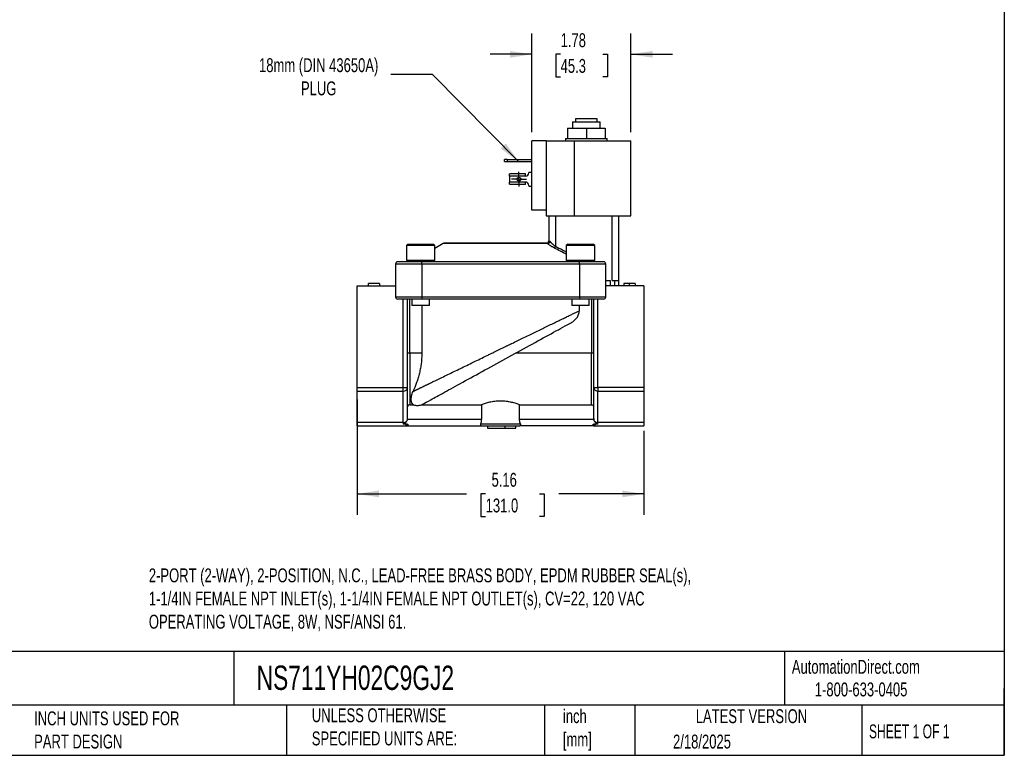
# Model space of a CAD drawing. Header units: inches. Extents: x 0.7 to 32.2, y 0.7 to 24.8.
# Tile 3 of 4: x 14.5 to 32.2, y 0.7 to 14. Entities that reach past the tile are written whole.
import ezdxf

# ---------------------------------------------------------------- set-up
doc = ezdxf.new("R2010")
doc.units = ezdxf.units.IN
doc.header["$LTSCALE"] = 3
doc.header["$MEASUREMENT"] = 0
doc.linetypes.add('SLD-Center', pattern=[0.75, 0.6, -0.05, 0.05, -0.05])
doc.linetypes.add('SLD-Solid', pattern=[0])
doc.layers.add('CENTER', color=40, linetype='SLD-Center')
doc.layers.add('DIMENSIONS', color=140, linetype='SLD-Solid', lineweight=25)
doc.layers.add('TEXT', color=140, linetype='SLD-Solid', lineweight=25)
doc.styles.add('SLDTEXTSTYLE0', font='TXT', dxfattribs={"width": 0.7})
doc.styles.add('SLDTEXTSTYLE1', font='TXT', dxfattribs={"width": 0.65})
doc.dimstyles.new('SLDDIMSTYLE0', dxfattribs={"dimtxt": 0.254883, "dimasz": 0.39, "dimexe": 0, "dimexo": 0.0625, "dimgap": 0.063721, "dimtad": 0, "dimtih": 1, "dimtoh": 1, "dimrnd": 1e-09, "dimzin": 12, "dimdsep": 46, "dimtxsty": 'SLDTEXTSTYLE0', "dimsah": 1, "dimcen": 0.09, "dimadec": 0, "dimazin": 3, "dimtfac": 1, "dimtofl": 0, "dimtmove": 0, "dimatfit": 3, "dimfxl": 0, "dimfrac": 2, "dimtolj": 1, "dimtzin": 12, "dimarcsym": 0})
doc.dimstyles.new('SLDDIMSTYLE2', dxfattribs={"dimtxt": 0.254883, "dimasz": 0.39, "dimexe": 0, "dimexo": 0.0625, "dimgap": 0.063721, "dimtad": 0, "dimtih": 1, "dimtoh": 1, "dimrnd": 1e-09, "dimzin": 12, "dimdsep": 46, "dimtxsty": 'SLDTEXTSTYLE0', "dimsah": 1, "dimcen": 0.09, "dimadec": 0, "dimazin": 3, "dimtfac": 1, "dimtmove": 0, "dimatfit": 0, "dimfxl": 0, "dimfrac": 2, "dimtolj": 1, "dimtzin": 12, "dimarcsym": 0})
doc.dimstyles.new('SLDDIMSTYLE3', dxfattribs={"dimtxt": 0.18, "dimasz": 0.39, "dimexe": 0, "dimexo": 0.0625, "dimgap": 0, "dimtad": 0, "dimtih": 1, "dimtoh": 1, "dimdec": 0, "dimrnd": 1e-09, "dimzin": 0, "dimdsep": 46, "dimtxsty": 'Standard', "dimsah": 1, "dimcen": 0.09, "dimadec": 0, "dimazin": 0, "dimtfac": 0.39, "dimtdec": 0, "dimtofl": 0, "dimtmove": 0, "dimatfit": 3, "dimfxl": 0, "dimfrac": 2, "dimtolj": 1, "dimtzin": 0, "dimarcsym": 0})

# ---------------------------------------------------------------- blocks, each defined once
blk = doc.blocks.new('_D_5')
at = {"layer": 'DIMENSIONS'}
for p, q in [((20.613, 7.146), (20.613, 5.074)), ((25.77, 6.582), (25.77, 5.074)), ((20.613, 5.449), (22.578, 5.449)), ((22.923, 5.449), (22.838, 5.449)), ((22.838, 5.449), (22.838, 5.044)), ((23.893, 5.449), (23.978, 5.449)), ((23.978, 5.449), (23.978, 5.044)), ((25.77, 5.449), (24.238, 5.449)), ((22.838, 5.044), (22.923, 5.044)), ((23.978, 5.044), (23.893, 5.044))]:
    blk.add_line(p, q, dxfattribs=at)
for points in [[(20.613, 5.449), (21.003, 5.389), (21.003, 5.509)], [(25.77, 5.449), (25.38, 5.509), (25.38, 5.389)]]:
    blk.add_solid(points, dxfattribs=at)
at = {"layer": 'DIMENSIONS', "char_height": 0.25, "attachment_point": 1, "style": 'SLDTEXTSTYLE0'}
for s, insert in [('5.16', (23.029, 5.828)), ('131.0', (22.923, 5.366))]:
    blk.add_mtext(s, dxfattribs=dict(at, insert=insert))
blk = doc.blocks.new('_D_6')
at = {"layer": 'DIMENSIONS'}
for p, q in [((23.752, 11.949), (23.752, 13.726)), ((25.534, 11.949), (25.534, 13.726)), ((23.752, 13.351), (23.002, 13.351)), ((24.271, 13.351), (24.185, 13.351)), ((24.185, 13.351), (24.185, 12.945)), ((25.028, 13.351), (25.114, 13.351)), ((25.114, 13.351), (25.114, 12.945)), ((25.534, 13.351), (26.284, 13.351)), ((24.185, 12.945), (24.271, 12.945)), ((25.114, 12.945), (25.028, 12.945))]:
    blk.add_line(p, q, dxfattribs=at)
for points in [[(23.752, 13.351), (23.362, 13.411), (23.362, 13.291)], [(25.534, 13.351), (25.924, 13.291), (25.924, 13.411)]]:
    blk.add_solid(points, dxfattribs=at)
at = {"layer": 'DIMENSIONS', "char_height": 0.25, "attachment_point": 1, "style": 'SLDTEXTSTYLE0'}
for s, insert in [('1.78', (24.271, 13.73)), ('45.3', (24.271, 13.268))]:
    blk.add_mtext(s, dxfattribs=dict(at, insert=insert))
blk = doc.blocks.new('SW_CENTERMARKSYMBOL_2')
at = {"layer": 'CENTER', "color": 0}
for p, q in [((-0.1, 0), (-0.1335, 0)), ((0, 0), (-0.1, 0)), ((0, 0.1), (0, 0.1335)), ((0, 0), (0, 0.1)), ((0, 0), (0, -0.1)), ((0, 0), (0.1, 0)), ((0.1, 0), (0.1335, 0)), ((0, -0.1), (0, -0.1335))]:
    blk.add_line(p, q, dxfattribs=at)

msp = doc.modelspace()

# ---------------------------------------------------------------- linework, layer by layer
for p, q in [((24.485, 12.136), (24.485, 12.022)), ((24.485, 12.136), (24.734, 12.136)), ((24.546, 12.136), (24.546, 12.196)), ((24.546, 12.196), (24.922, 12.196)), ((24.734, 12.136), (24.983, 12.136)), ((24.922, 12.196), (24.922, 12.136)), ((24.983, 12.022), (24.983, 12.136)), ((24.394, 12.022), (24.394, 11.836)), ((24.394, 12.022), (24.734, 12.022)), ((24.734, 12.022), (24.734, 11.836)), ((24.734, 12.022), (25.075, 12.022)), ((25.075, 12.022), (25.075, 11.836)), ((23.752, 10.549), (23.752, 11.799)), ((24.012, 11.799), (23.752, 11.799)), ((24.012, 11.799), (24.012, 10.549)), ((24.012, 11.799), (24.513, 11.799)), ((24.361, 11.836), (24.361, 11.799)), ((24.361, 11.836), (24.394, 11.836)), ((24.394, 11.836), (24.432, 11.836)), ((24.432, 11.836), (24.696, 11.836)), ((24.513, 11.799), (24.513, 10.449)), ((24.513, 11.799), (25.534, 11.799)), ((24.696, 11.836), (24.734, 11.836)), ((24.734, 11.836), (24.772, 11.836)), ((24.772, 11.836), (25.036, 11.836)), ((25.036, 11.836), (25.075, 11.836)), ((25.075, 11.836), (25.107, 11.836)), ((25.107, 11.799), (25.107, 11.836)), ((25.534, 10.449), (25.534, 11.799)), ((23.261, 11.426), (23.261, 11.458)), ((23.311, 11.458), (23.261, 11.458)), ((23.261, 11.426), (23.311, 11.426)), ((23.311, 11.458), (23.752, 11.458)), ((23.311, 11.458), (23.311, 11.426)), ((23.311, 11.426), (23.752, 11.426)), ((23.352, 11.162), (23.352, 11.2)), ((23.638, 11.162), (23.352, 11.162)), ((23.352, 11.162), (23.352, 11.055)), ((23.638, 11.203), (23.36, 11.203)), ((23.638, 11.162), (23.638, 11.203)), ((23.698, 11.233), (23.698, 11.222)), ((23.698, 11.233), (23.752, 11.233)), ((23.352, 11.016), (23.352, 11.055)), ((23.638, 11.055), (23.352, 11.055)), ((23.638, 11.014), (23.36, 11.014)), ((23.638, 11.014), (23.638, 11.055)), ((23.698, 10.995), (23.698, 10.983)), ((23.698, 10.983), (23.752, 10.983)), ((24.012, 10.549), (23.752, 10.549)), ((24.012, 10.549), (24.012, 10.449)), ((24.012, 10.449), (24.513, 10.449)), ((24.057, 10.449), (24.057, 9.996)), ((24.176, 10.449), (24.176, 9.902)), ((24.513, 10.449), (25.234, 10.449)), ((25.199, 9.288), (25.199, 10.449)), ((25.234, 10.449), (25.308, 10.449)), ((25.308, 10.449), (25.534, 10.449)), ((25.317, 9.288), (25.317, 10.449)), ((21.524, 9.937), (21.498, 9.912)), ((21.524, 9.937), (21.985, 9.937)), ((22.01, 9.912), (21.985, 9.937)), ((22.158, 9.951), (22.01, 9.861)), ((24.035, 9.951), (22.158, 9.951)), ((23.191, 9.957), (22.179, 9.957)), ((24.057, 9.996), (24.066, 9.996)), ((24.398, 9.937), (24.372, 9.912)), ((24.398, 9.937), (24.859, 9.937)), ((24.884, 9.912), (24.859, 9.937)), ((21.498, 9.912), (21.498, 9.648)), ((22.01, 9.912), (21.498, 9.912)), ((22.01, 9.648), (22.01, 9.912)), ((24.176, 9.902), (24.159, 9.868)), ((24.372, 9.912), (24.372, 9.648)), ((24.884, 9.912), (24.372, 9.912)), ((24.884, 9.648), (24.884, 9.912)), ((21.302, 9.583), (21.302, 8.992)), ((21.302, 9.583), (21.774, 9.583)), ((21.774, 9.622), (21.341, 9.622)), ((21.498, 9.648), (21.524, 9.622)), ((21.498, 9.648), (22.01, 9.648)), ((24.609, 9.622), (21.774, 9.622)), ((21.774, 9.583), (21.774, 9.622)), ((21.774, 9.583), (24.609, 9.583)), ((21.774, 9.583), (21.774, 8.992)), ((21.985, 9.622), (22.01, 9.648)), ((21.99, 9.628), (24.392, 9.628)), ((24.372, 9.648), (24.398, 9.622)), ((24.372, 9.648), (24.884, 9.648)), ((24.609, 9.583), (24.609, 9.622)), ((25.042, 9.622), (24.609, 9.622)), ((24.609, 9.583), (25.081, 9.583)), ((24.609, 9.583), (24.609, 8.992)), ((24.859, 9.622), (24.884, 9.648)), ((25.081, 9.583), (25.081, 8.992)), ((20.815, 9.189), (20.815, 9.229)), ((21.012, 9.229), (20.815, 9.229)), ((21.012, 9.229), (21.012, 9.189)), ((25.081, 9.288), (25.16, 9.288)), ((25.16, 9.288), (25.16, 9.189)), ((25.199, 9.288), (25.239, 9.288)), ((25.239, 9.288), (25.239, 9.189)), ((25.239, 9.288), (25.317, 9.288)), ((25.317, 9.189), (25.317, 9.288)), ((25.408, 9.229), (25.408, 9.189)), ((25.508, 9.189), (25.508, 9.229)), ((25.609, 9.229), (25.609, 9.189)), ((20.613, 7.362), (20.613, 9.189)), ((20.613, 9.189), (21.302, 9.189)), ((25.77, 9.189), (25.081, 9.189)), ((25.77, 9.189), (25.77, 7.362)), ((21.302, 8.992), (21.774, 8.992)), ((21.341, 8.953), (21.774, 8.953)), ((21.439, 7.362), (21.439, 8.953)), ((21.518, 7.362), (21.518, 8.953)), ((21.557, 7.977), (21.557, 8.953)), ((21.597, 8.953), (21.597, 8.835)), ((21.774, 8.992), (24.609, 8.992)), ((21.774, 8.992), (21.774, 8.953)), ((21.774, 8.953), (24.609, 8.953)), ((21.912, 8.835), (21.912, 8.953)), ((24.471, 8.953), (24.471, 8.835)), ((24.609, 8.992), (25.081, 8.992)), ((24.609, 8.992), (24.609, 8.953)), ((24.609, 8.953), (25.042, 8.953)), ((24.786, 8.835), (24.786, 8.953)), ((24.825, 8.953), (24.825, 7.977)), ((24.865, 8.953), (24.865, 7.362)), ((24.943, 7.362), (24.943, 8.953)), ((21.912, 8.835), (21.597, 8.835)), ((21.775, 8.835), (21.775, 7.977)), ((24.786, 8.835), (24.471, 8.835)), ((24.608, 8.743), (24.608, 8.835)), ((21.557, 7.977), (21.518, 7.977)), ((21.557, 7.977), (21.557, 7.052)), ((21.775, 7.977), (21.557, 7.977)), ((24.825, 7.977), (23.457, 7.977)), ((24.865, 7.977), (24.825, 7.977)), ((24.825, 7.052), (24.825, 7.977)), ((20.613, 7.362), (21.439, 7.362)), ((20.613, 7.296), (20.613, 7.362)), ((20.613, 7.296), (21.439, 7.296)), ((20.613, 6.732), (20.613, 7.296)), ((21.439, 7.362), (21.518, 7.362)), ((21.439, 7.296), (21.439, 7.362)), ((21.439, 6.732), (21.439, 7.296)), ((21.518, 6.815), (21.518, 7.362)), ((24.865, 7.362), (24.943, 7.362)), ((24.865, 7.362), (24.865, 6.815)), ((24.943, 7.362), (24.943, 7.296)), ((25.77, 7.362), (24.943, 7.362)), ((24.943, 7.296), (25.77, 7.296)), ((24.943, 6.732), (24.943, 7.296)), ((25.77, 7.362), (25.77, 7.296)), ((25.77, 7.296), (25.77, 6.732)), ((21.557, 7.052), (21.623, 7.052)), ((21.77, 7.052), (22.85, 7.052)), ((22.85, 7.052), (22.85, 6.788)), ((23.532, 7.052), (24.825, 7.052)), ((23.532, 6.788), (23.532, 7.052)), ((21.439, 6.732), (20.613, 6.732)), ((20.613, 6.67), (20.613, 6.732)), ((21.439, 6.732), (21.439, 6.705)), ((22.85, 6.788), (21.515, 6.788)), ((24.868, 6.788), (23.532, 6.788)), ((25.77, 6.732), (24.943, 6.732)), ((24.943, 6.705), (24.943, 6.732)), ((25.77, 6.732), (25.77, 6.67)), ((20.613, 6.67), (21.519, 6.67)), ((21.512, 6.705), (21.439, 6.705)), ((21.522, 6.671), (21.522, 6.671)), ((21.522, 6.671), (21.522, 6.671)), ((21.526, 6.701), (21.526, 6.67)), ((21.526, 6.67), (22.846, 6.67)), ((22.835, 6.709), (23.548, 6.709)), ((22.846, 6.67), (23.537, 6.67)), ((22.955, 6.67), (22.955, 6.63)), ((22.955, 6.63), (23.27, 6.63)), ((23.27, 6.67), (23.27, 6.63)), ((23.27, 6.63), (23.467, 6.63)), ((23.467, 6.63), (23.467, 6.67)), ((24.857, 6.67), (23.537, 6.67)), ((24.857, 6.67), (24.857, 6.701)), ((24.861, 6.671), (24.861, 6.671)), ((24.861, 6.671), (24.861, 6.671)), ((24.864, 6.67), (25.77, 6.67)), ((24.943, 6.705), (24.87, 6.705))]:
    msp.add_line(p, q)
msp.add_circle((23.522, 11.108), 0.0335)
for centre, radius, start, end in [((23.638, 11.222), 0.06, 270, 0), ((23.638, 10.995), 0.06, 0, 90), ((22.179, 9.918), 0.0394, 90, 121.2637), ((24.018, 9.996), 0.0394, 270, 0), ((24.027, 9.995), 0.0381, 272.1031, 1.959), ((24.036, 10), 0.0486, 268.2313, 342.1153), ((21.341, 9.583), 0.0394, 90, 180), ((25.042, 9.583), 0.0394, 0, 90), ((21.341, 8.992), 0.0394, 180, 270), ((25.042, 8.992), 0.0394, 270, 0), ((21.445, 7.369), 0.0733, 265.4655, 354.5999), ((24.937, 7.369), 0.0733, 185.4001, 274.5345), ((21.441, 6.816), 0.0833, 268.6902, 320.2966), ((24.941, 6.816), 0.0833, 219.7034, 271.3098), ((21.503, 6.64), 0.0357, 58.0457, 93.2117), ((21.503, 6.64), 0.0357, 58.2099, 93.198), ((21.526, 6.677), 0.00787, 237.9089, 270), ((24.857, 6.677), 0.00787, 270, 302.0903), ((24.88, 6.64), 0.0357, 86.7883, 121.9545), ((24.88, 6.64), 0.0357, 86.802, 121.7901)]:
    msp.add_arc(centre, radius, start, end)
for points in [[(23.352, 11.2), (23.354, 11.202), (23.357, 11.203), (23.36, 11.203)], [(23.36, 11.014), (23.357, 11.014), (23.354, 11.015), (23.352, 11.016)], [(21.77, 7.052), (21.781, 7.057), (21.792, 7.062), (21.803, 7.069)], [(21.515, 6.788), (21.512, 6.779), (21.509, 6.771), (21.505, 6.763)], [(21.515, 6.788), (21.517, 6.797), (21.518, 6.806), (21.518, 6.815)], [(24.865, 6.815), (24.865, 6.806), (24.866, 6.797), (24.868, 6.788)], [(24.877, 6.763), (24.874, 6.771), (24.87, 6.779), (24.868, 6.788)], [(21.501, 6.676), (21.501, 6.676), (21.501, 6.676), (21.501, 6.676)], [(24.882, 6.676), (24.882, 6.676), (24.882, 6.676), (24.882, 6.676)]]:
    msp.add_open_spline(points, degree=3)
for points, knots in [([(24.029, 9.957), (23.984, 9.957), (23.931, 9.957), (23.808, 9.957), (23.739, 9.957), (23.591, 9.957), (23.512, 9.957), (23.352, 9.957), (23.27, 9.957), (23.191, 9.957)], [0, 0, 0, 0, 0.25, 0.25, 0.5, 0.5, 0.75, 0.75, 1, 1, 1, 1]), ([(24.035, 9.951), (24.034, 9.952), (24.033, 9.953), (24.032, 9.954), (24.031, 9.955), (24.031, 9.956), (24.03, 9.956), (24.029, 9.957), (24.029, 9.957), (24.029, 9.957), (24.029, 9.957)], [0, 0, 0, 0, 0.113375, 0.229147, 0.347835, 0.469911, 0.595803, 0.725894, 0.860525, 1, 1, 1, 1]), ([(24.159, 9.868), (24.146, 9.874), (24.134, 9.881), (24.117, 9.891), (24.111, 9.895), (24.103, 9.9), (24.1, 9.901), (24.095, 9.905), (24.092, 9.907), (24.084, 9.912), (24.079, 9.916), (24.071, 9.921), (24.068, 9.924), (24.064, 9.926), (24.062, 9.928), (24.061, 9.929), (24.05, 9.937), (24.042, 9.944), (24.035, 9.951)], [0, 0, 0, 0, 0.25, 0.25, 0.375, 0.375, 0.4375, 0.4375, 0.5, 0.5, 0.625, 0.625, 0.6875, 0.71875, 0.71875, 0.75, 0.75, 1, 1, 1, 1]), ([(24.066, 9.996), (24.066, 9.996), (24.067, 9.996), (24.069, 9.996), (24.071, 9.995), (24.073, 9.993), (24.076, 9.992), (24.078, 9.99), (24.08, 9.988), (24.082, 9.986), (24.082, 9.985)], [0, 0, 0, 0, 0.130148, 0.257125, 0.381741, 0.504848, 0.627333, 0.750095, 0.874028, 1, 1, 1, 1]), ([(24.082, 9.985), (24.084, 9.983), (24.086, 9.98), (24.09, 9.975), (24.095, 9.97), (24.104, 9.961), (24.113, 9.952), (24.125, 9.94), (24.137, 9.931), (24.15, 9.92), (24.163, 9.91), (24.172, 9.905), (24.176, 9.902)], [0, 0, 0, 0, 0.052034, 0.111239, 0.177617, 0.251167, 0.422941, 0.501144, 0.644993, 0.776055, 0.894371, 1, 1, 1, 1]), ([(24.372, 9.757), (24.338, 9.775), (24.267, 9.813), (24.195, 9.85), (24.159, 9.868)], [0, 0, 0, 0, 0.488932, 1, 1, 1, 1]), ([(24.176, 9.902), (24.219, 9.88), (24.285, 9.846), (24.35, 9.812), (24.372, 9.8)], [0, 0, 0, 0, 0.657621, 1, 1, 1, 1]), ([(25.508, 9.229), (25.503, 9.229), (25.495, 9.229), (25.483, 9.229), (25.472, 9.229), (25.462, 9.229), (25.453, 9.229), (25.444, 9.229), (25.437, 9.229), (25.431, 9.229), (25.425, 9.229), (25.421, 9.229), (25.417, 9.229), (25.413, 9.229), (25.411, 9.229), (25.409, 9.229), (25.408, 9.229), (25.408, 9.229), (25.408, 9.229)], [0, 0, 0, 0, 0.000331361, 0.000638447, 0.000922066, 0.001184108, 0.001423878, 0.001645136, 0.001849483, 0.00203807, 0.002217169, 0.002388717, 0.002557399, 0.002723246, 0.002890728, 0.003062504, 0.003239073, 0.003424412, 0.003424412, 0.003424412, 0.003424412]), ([(25.609, 9.229), (25.609, 9.229), (25.609, 9.229), (25.608, 9.229), (25.606, 9.229), (25.603, 9.229), (25.6, 9.229), (25.596, 9.229), (25.591, 9.229), (25.585, 9.229), (25.579, 9.229), (25.572, 9.229), (25.563, 9.229), (25.554, 9.229), (25.544, 9.229), (25.533, 9.229), (25.521, 9.229), (25.512, 9.229), (25.508, 9.229)], [0, 0, 0, 0, 0.000185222, 0.000361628, 0.000533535, 0.000701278, 0.000868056, 0.001038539, 0.001212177, 0.001393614, 0.001584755, 0.001790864, 0.002013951, 0.002256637, 0.002519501, 0.002803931, 0.003111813, 0.003442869, 0.003442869, 0.003442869, 0.003442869]), ([(23.191, 8.055), (23.2, 8.06), (23.217, 8.068), (23.242, 8.08), (23.266, 8.092), (23.289, 8.103), (23.31, 8.113), (23.329, 8.122), (23.347, 8.131), (23.364, 8.139), (23.38, 8.147), (23.426, 8.169), (23.499, 8.205), (23.603, 8.255), (23.702, 8.303), (23.803, 8.352), (23.9, 8.399), (23.997, 8.446), (24.09, 8.492), (24.18, 8.535), (24.263, 8.576), (24.327, 8.607), (24.375, 8.63), (24.408, 8.646), (24.44, 8.662), (24.471, 8.677), (24.501, 8.691), (24.529, 8.705), (24.557, 8.718), (24.583, 8.731), (24.6, 8.739), (24.608, 8.743)], [0, 0, 0, 0, 0.016236, 0.03164, 0.04621, 0.059947, 0.07285, 0.084921, 0.096159, 0.106563, 0.116134, 0.124872, 0.192176, 0.252246, 0.318798, 0.380887, 0.446804, 0.509487, 0.575849, 0.639971, 0.701868, 0.761555, 0.789173, 0.816505, 0.843554, 0.87032, 0.896807, 0.923016, 0.94895, 0.97461, 1, 1, 1, 1]), ([(24.459, 8.527), (24.479, 8.538), (24.498, 8.551), (24.533, 8.58), (24.549, 8.597), (24.569, 8.624), (24.575, 8.634), (24.587, 8.654), (24.591, 8.665), (24.599, 8.686), (24.602, 8.697), (24.607, 8.72), (24.608, 8.732), (24.608, 8.743)], [0, 0, 0, 0, 0.25, 0.25, 0.5, 0.5, 0.625, 0.625, 0.75, 0.75, 0.875, 0.875, 1, 1, 1, 1]), ([(21.803, 7.069), (21.828, 7.082), (21.873, 7.107), (22.001, 7.177), (22.083, 7.222), (22.278, 7.329), (22.391, 7.391), (22.638, 7.527), (22.772, 7.6), (23.05, 7.753), (23.194, 7.832), (23.481, 7.99), (23.624, 8.068), (23.896, 8.218), (24.026, 8.289), (24.262, 8.419), (24.369, 8.477), (24.459, 8.527)], [0, 0, 0, 0, 0.125, 0.125, 0.25, 0.25, 0.375, 0.375, 0.5, 0.5, 0.625, 0.625, 0.75, 0.75, 0.875, 0.875, 1, 1, 1, 1]), ([(21.618, 7.291), (21.621, 7.293), (21.627, 7.296), (21.638, 7.301), (21.648, 7.306), (21.659, 7.311), (21.67, 7.317), (21.682, 7.322), (21.694, 7.328), (21.706, 7.334), (21.719, 7.341), (21.732, 7.347), (21.746, 7.353), (21.76, 7.36), (21.774, 7.367), (21.789, 7.374), (21.804, 7.382), (21.819, 7.389), (21.835, 7.397), (21.851, 7.405), (21.888, 7.422), (21.948, 7.452), (22.038, 7.495), (22.137, 7.543), (22.242, 7.595), (22.353, 7.648), (22.466, 7.703), (22.585, 7.761), (22.703, 7.818), (22.826, 7.878), (22.917, 7.922), (22.981, 7.953), (23.014, 7.969), (23.052, 7.988), (23.095, 8.008), (23.141, 8.031), (23.174, 8.047), (23.191, 8.055)], [0, 0, 0, 0, 0.011869, 0.023789, 0.035761, 0.047786, 0.059863, 0.071993, 0.084177, 0.096416, 0.108709, 0.121057, 0.13346, 0.14592, 0.158435, 0.171008, 0.183638, 0.196325, 0.20907, 0.221874, 0.234736, 0.294622, 0.356706, 0.42102, 0.487592, 0.550904, 0.617545, 0.680228, 0.747495, 0.807854, 0.875559, 0.890531, 0.90781, 0.927396, 0.94929, 0.973491, 1, 1, 1, 1]), ([(21.775, 7.977), (21.775, 7.911), (21.77, 7.846), (21.757, 7.751), (21.752, 7.72), (21.74, 7.658), (21.733, 7.628), (21.718, 7.57), (21.71, 7.542), (21.693, 7.487), (21.684, 7.46), (21.656, 7.382), (21.637, 7.335), (21.618, 7.291)], [0, 0, 0, 0, 0.25, 0.25, 0.375, 0.375, 0.5, 0.5, 0.625, 0.625, 0.75, 0.75, 1, 1, 1, 1]), ([(21.623, 7.052), (21.613, 7.061), (21.604, 7.073), (21.591, 7.102), (21.587, 7.12), (21.585, 7.161), (21.586, 7.184), (21.594, 7.222), (21.597, 7.235), (21.606, 7.262), (21.611, 7.277), (21.618, 7.291)], [0, 0, 0, 0, 0.25, 0.25, 0.5, 0.5, 0.75, 0.75, 0.875, 0.875, 1, 1, 1, 1]), ([(23.532, 7.052), (23.515, 7.059), (23.494, 7.066), (23.458, 7.077), (23.445, 7.081), (23.418, 7.088), (23.404, 7.092), (23.375, 7.098), (23.36, 7.101), (23.336, 7.106), (23.328, 7.107), (23.311, 7.109), (23.303, 7.11), (23.278, 7.113), (23.261, 7.115), (23.227, 7.117), (23.209, 7.118), (23.157, 7.118), (23.122, 7.116), (23.072, 7.11), (23.055, 7.107), (23.024, 7.102), (23.008, 7.099), (22.979, 7.092), (22.965, 7.088), (22.937, 7.081), (22.925, 7.077), (22.901, 7.07), (22.89, 7.066), (22.869, 7.059), (22.859, 7.056), (22.85, 7.052)], [0, 0, 0, 0, 0.125, 0.125, 0.1875, 0.1875, 0.25, 0.25, 0.3125, 0.3125, 0.34375, 0.34375, 0.375, 0.375, 0.4375, 0.4375, 0.5, 0.5, 0.625, 0.625, 0.6875, 0.6875, 0.75, 0.75, 0.8125, 0.8125, 0.875, 0.875, 0.9375, 0.9375, 1, 1, 1, 1]), ([(21.557, 7.052), (21.552, 7.052), (21.547, 7.051), (21.537, 7.047), (21.533, 7.044), (21.526, 7.037), (21.523, 7.032), (21.519, 7.023), (21.518, 7.017), (21.518, 7.012)], [0, 0, 0, 0, 0.25, 0.25, 0.5, 0.5, 0.75, 0.75, 1, 1, 1, 1]), ([(21.623, 7.052), (21.635, 7.048), (21.647, 7.044), (21.672, 7.04), (21.684, 7.038), (21.709, 7.038), (21.722, 7.04), (21.746, 7.044), (21.759, 7.048), (21.77, 7.052)], [0, 0, 0, 0, 0.25, 0.25, 0.5, 0.5, 0.75, 0.75, 1, 1, 1, 1]), ([(24.825, 7.052), (24.83, 7.052), (24.836, 7.051), (24.845, 7.047), (24.85, 7.044), (24.857, 7.037), (24.86, 7.032), (24.864, 7.023), (24.865, 7.017), (24.865, 7.012)], [0, 0, 0, 0, 0.25, 0.25, 0.5, 0.5, 0.75, 0.75, 1, 1, 1, 1]), ([(21.505, 6.763), (21.502, 6.755), (21.498, 6.749), (21.489, 6.736), (21.485, 6.73), (21.474, 6.72), (21.468, 6.715), (21.459, 6.709), (21.455, 6.708), (21.448, 6.705), (21.443, 6.705), (21.439, 6.705)], [0, 0, 0, 0, 0.25, 0.25, 0.5, 0.5, 0.75, 0.75, 0.875, 0.875, 1, 1, 1, 1]), ([(22.835, 6.709), (22.837, 6.714), (22.839, 6.72), (22.843, 6.732), (22.844, 6.738), (22.847, 6.752), (22.848, 6.759), (22.85, 6.773), (22.85, 6.78), (22.85, 6.788)], [0, 0, 0, 0, 0.25, 0.25, 0.5, 0.5, 0.75, 0.75, 1, 1, 1, 1]), ([(23.548, 6.709), (23.546, 6.714), (23.544, 6.72), (23.54, 6.732), (23.538, 6.738), (23.535, 6.752), (23.534, 6.759), (23.533, 6.773), (23.532, 6.78), (23.532, 6.788)], [0, 0, 0, 0, 0.25, 0.25, 0.5, 0.5, 0.75, 0.75, 1, 1, 1, 1]), ([(24.943, 6.705), (24.939, 6.705), (24.935, 6.705), (24.928, 6.708), (24.924, 6.709), (24.914, 6.715), (24.908, 6.72), (24.898, 6.73), (24.893, 6.736), (24.885, 6.749), (24.881, 6.755), (24.877, 6.763)], [0, 0, 0, 0, 0.125, 0.125, 0.25, 0.25, 0.5, 0.5, 0.75, 0.75, 1, 1, 1, 1]), ([(21.501, 6.676), (21.5, 6.676), (21.499, 6.677), (21.498, 6.678), (21.497, 6.68), (21.496, 6.682), (21.495, 6.684), (21.496, 6.688), (21.497, 6.692), (21.5, 6.696), (21.503, 6.699), (21.505, 6.701), (21.509, 6.703), (21.511, 6.704), (21.512, 6.705)], [0, 0, 0, 0, 0.058333, 0.119232, 0.1829, 0.249513, 0.374304, 0.499385, 0.628626, 0.747466, 0.819803, 0.885425, 0.945135, 1, 1, 1, 1]), ([(21.518, 6.67), (21.517, 6.67), (21.516, 6.67), (21.514, 6.67), (21.512, 6.671), (21.51, 6.671), (21.507, 6.673), (21.504, 6.674), (21.502, 6.675), (21.501, 6.676)], [0, 0, 0, 0, 0.1585419, 0.2947291, 0.4085624, 0.500044, 0.6935374, 0.8601492, 1, 1, 1, 1]), ([(21.512, 6.705), (21.513, 6.705), (21.515, 6.705), (21.518, 6.704), (21.52, 6.704), (21.523, 6.703), (21.525, 6.702), (21.526, 6.701), (21.526, 6.701)], [0, 0, 0, 0, 0.176059, 0.341911, 0.499715, 0.688747, 0.852195, 1, 1, 1, 1]), ([(21.526, 6.67), (21.526, 6.67), (21.526, 6.67), (21.525, 6.67), (21.524, 6.67), (21.524, 6.67), (21.523, 6.67), (21.523, 6.67), (21.523, 6.67), (21.523, 6.67), (21.523, 6.67), (21.522, 6.67), (21.521, 6.67), (21.518, 6.67)], [0, 0, 0, 0, 0.25, 0.375, 0.4375, 0.46875, 0.484375, 0.492187, 0.496094, 0.496094, 0.5, 0.5, 1, 1, 1, 1]), ([(21.526, 6.701), (21.526, 6.701), (21.526, 6.701), (21.525, 6.7), (21.525, 6.7), (21.524, 6.7), (21.524, 6.699), (21.524, 6.698), (21.523, 6.697), (21.523, 6.695), (21.523, 6.694), (21.522, 6.691), (21.521, 6.686), (21.521, 6.681), (21.521, 6.677), (21.521, 6.674), (21.521, 6.671), (21.522, 6.671), (21.522, 6.671)], [0, 0, 0, 0, 0.004611, 0.010789, 0.019304, 0.030447, 0.044344, 0.061054, 0.080608, 0.109464, 0.142731, 0.180418, 0.302664, 0.446024, 0.59319, 0.734365, 0.869873, 1, 1, 1, 1]), ([(22.835, 6.709), (22.832, 6.703), (22.831, 6.697), (22.83, 6.687), (22.831, 6.683), (22.834, 6.676), (22.836, 6.674), (22.84, 6.67), (22.843, 6.67), (22.846, 6.67)], [0, 0, 0, 0, 0.25, 0.25, 0.5, 0.5, 0.75, 0.75, 1, 1, 1, 1]), ([(23.548, 6.709), (23.55, 6.703), (23.552, 6.697), (23.552, 6.687), (23.552, 6.683), (23.549, 6.676), (23.547, 6.674), (23.542, 6.67), (23.54, 6.67), (23.537, 6.67)], [0, 0, 0, 0, 0.25, 0.25, 0.5, 0.5, 0.75, 0.75, 1, 1, 1, 1]), ([(24.857, 6.701), (24.857, 6.701), (24.858, 6.702), (24.859, 6.703), (24.861, 6.703), (24.863, 6.704), (24.866, 6.705), (24.869, 6.705), (24.87, 6.705)], [0, 0, 0, 0, 0.1104362, 0.228049, 0.3576666, 0.5029252, 0.7412378, 1, 1, 1, 1]), ([(24.861, 6.671), (24.861, 6.671), (24.861, 6.671), (24.861, 6.672), (24.862, 6.673), (24.862, 6.674), (24.862, 6.676), (24.862, 6.678), (24.862, 6.681), (24.861, 6.685), (24.861, 6.688), (24.86, 6.691), (24.86, 6.694), (24.86, 6.696), (24.859, 6.697), (24.859, 6.698), (24.858, 6.699), (24.858, 6.7), (24.857, 6.701), (24.857, 6.701), (24.857, 6.701)], [0, 0, 0, 0, 0.073697, 0.149119, 0.226312, 0.305329, 0.386229, 0.469074, 0.553927, 0.65181, 0.740319, 0.819497, 0.859733, 0.894762, 0.92459, 0.949241, 0.968777, 0.983342, 0.993324, 1, 1, 1, 1]), ([(24.865, 6.67), (24.863, 6.67), (24.862, 6.67), (24.86, 6.67), (24.86, 6.67), (24.86, 6.67), (24.859, 6.67), (24.859, 6.67), (24.859, 6.67), (24.859, 6.67), (24.859, 6.67), (24.858, 6.67), (24.857, 6.67), (24.857, 6.67)], [0, 0, 0, 0, 0.25, 0.375, 0.4375, 0.46875, 0.484375, 0.492188, 0.496094, 0.496094, 0.5, 0.5, 1, 1, 1, 1]), ([(24.882, 6.676), (24.881, 6.676), (24.879, 6.675), (24.877, 6.673), (24.875, 6.672), (24.872, 6.671), (24.869, 6.67), (24.866, 6.67), (24.865, 6.67)], [0, 0, 0, 0, 0.102377, 0.219796, 0.35232, 0.499988, 0.705243, 1, 1, 1, 1]), ([(24.87, 6.705), (24.871, 6.704), (24.873, 6.704), (24.875, 6.702), (24.877, 6.701), (24.879, 6.7), (24.881, 6.698), (24.883, 6.695), (24.885, 6.692), (24.887, 6.688), (24.887, 6.684), (24.887, 6.682), (24.886, 6.679), (24.884, 6.678), (24.883, 6.677), (24.882, 6.676)], [0, 0, 0, 0, 0.0361107, 0.0741946, 0.1146106, 0.1576593, 0.2035897, 0.2526067, 0.3713989, 0.5006719, 0.6257061, 0.7505286, 0.8386562, 0.9216636, 1, 1, 1, 1])]:
    msp.add_open_spline(points, degree=3, knots=knots)
at = {"layer": 'TEXT'}
for p, q in [((32.25, 24.75), (32.25, 0.75)), ((32.25, 2.613), (0.75, 2.613)), ((18.397, 2.613), (18.397, 1.65)), ((28.296, 2.613), (28.296, 1.65)), ((32.25, 0.75), (32.25, 1.95)), ((32.25, 1.65), (0.75, 1.65)), ((19.344, 1.65), (19.344, 0.75)), ((23.979, 1.65), (23.979, 0.75)), ((25.608, 1.65), (25.608, 0.75)), ((29.687, 1.65), (29.687, 0.75)), ((0.75, 0.75), (32.25, 0.75))]:
    msp.add_line(p, q, dxfattribs=at)

# ---------------------------------------------------------------- block references
at = {"layer": 'CENTER'}
msp.add_blockref('SW_CENTERMARKSYMBOL_2', (23.522, 11.108), dxfattribs=at)

# ---------------------------------------------------------------- texts
at = {"layer": 'TEXT'}
for s, insert, char_height, attachment_point, style in [('18mm (DIN 43650A)^JPLUG', (19.92, 13.281), 0.25, 2, 'SLDTEXTSTYLE0'), ('2-PORT (2-WAY), 2-POSITION, N.C., LEAD-FREE BRASS BODY, EPDM RUBBER SEAL(s), ^J1-1/4IN FEMALE NPT INLET(s), 1-1/4IN FEMALE NPT OUTLET(s), CV=22, 120 VAC ^JOPERATING VOLTAGE, 8W, NSF/ANSI 61.', (16.866, 4.11), 0.25, 1, 'SLDTEXTSTYLE0'), ('AutomationDirect.com', (28.429, 2.466), 0.25, 1, 'SLDTEXTSTYLE0'), ('NS711YH02C9GJ2', (18.804, 2.363), 0.4375, 1, 'SLDTEXTSTYLE0'), ('1-800-633-0405', (28.842, 2.059), 0.25, 1, 'SLDTEXTSTYLE0'), ('UNLESS OTHERWISE ^JSPECIFIED UNITS ARE:', (19.796, 1.595), 0.25, 1, 'SLDTEXTSTYLE0'), ('inch^J[mm]', (24.312, 1.578), 0.25, 1, 'SLDTEXTSTYLE0'), ('INCH UNITS USED FOR ^JPART DESIGN', (14.803, 1.539), 0.25, 1, 'SLDTEXTSTYLE0'), ('LATEST VERSION', (27.703, 1.578), 0.25, 2, 'SLDTEXTSTYLE0'), ('SHEET 1 OF 1', (29.816, 1.305), 0.25, 1, 'SLDTEXTSTYLE1'), ('2/18/2025', (26.293, 1.122), 0.25, 1, 'SLDTEXTSTYLE0')]:
    msp.add_mtext(s, dxfattribs=dict(at, insert=insert, char_height=char_height, attachment_point=attachment_point, style=style))

# ---------------------------------------------------------------- dimensions: what is measured, and where the dimension line sits
at = {"layer": 'DIMENSIONS'}
for base, p1, p2, dimstyle, picture, middle in [((23.752, 13.351), (25.534, 11.799), (23.752, 11.799), 'SLDDIMSTYLE2', '_D_6', (24.65, 13.351)), ((25.77, 5.449), (20.613, 7.296), (25.77, 6.732), 'SLDDIMSTYLE0', '_D_5', (23.408, 5.449))]:
    dim = msp.add_linear_dim(base=base, p1=p1, p2=p2, dimstyle=dimstyle, dxfattribs=at)
    dim.commit()
    dim.dimension.update_dxf_attribs({"geometry": picture, "text_midpoint": middle, "dimtype": 160})

# ---------------------------------------------------------------- leaders
at = {"layer": 'TEXT'}
msp.add_leader([(23.514, 11.426), (21.968, 12.987), (21.218, 12.987)], dimstyle='SLDDIMSTYLE3', dxfattribs=at)

doc.saveas('drawing.dxf')
